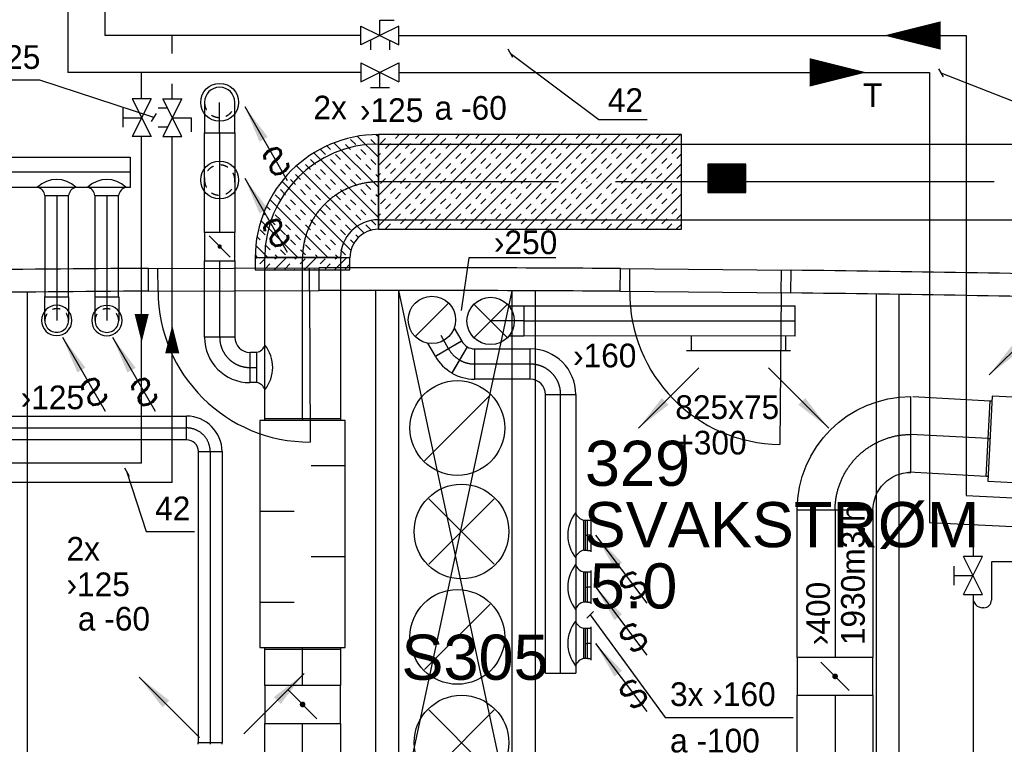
# Model space of a CAD drawing. Header units: millimetres. Extents: x 0 to 83130, y 0 to 57204.
# Tile 18 of 67: x 38461 to 43658, y 9768 to 13593. Entities that reach past the tile are written whole.
import ezdxf
from ezdxf.enums import TextEntityAlignment as Align

# ---------------------------------------------------------------- set-up
doc = ezdxf.new("R2010")
doc.units = ezdxf.units.MM
doc.header["$LTSCALE"] = 100
doc.header["$MEASUREMENT"] = 0
doc.header["$PDMODE"] = 1
for name, pattern in [('2V-CENT', [23, 20, -1.5, 0, -1.5]), ('V-GOMD', [0.8, 0.4, -0.4]), ('V-KU', [2, 1, 1]), ('V-V', [2, 1, 1])]:
    doc.linetypes.add(name, pattern=pattern)
doc.layers.get('0').update_dxf_attribs({"linetype": 'CONTINUOUS'})
for name, color, linetype in [('20603A200D001$0$832 Rominfo', 7, 'CONTINUOUS'), ('20603A200D001$0$A24-HEL1', 251, 'CONTINUOUS'), ('20603A200D001$0$A24-HEL2', 251, 'CONTINUOUS'), ('V060-', 3, 'CONTINUOUS'), ('V061-', 1, 'CONTINUOUS'), ('V070-', 3, 'CONTINUOUS'), ('V071-', 1, 'CONTINUOUS'), ('V091-', 1, 'CONTINUOUS'), ('V110', 1, 'CONTINUOUS'), ('V110-', 6, 'CONTINUOUS'), ('V111-', 1, 'CONTINUOUS'), ('xref', 7, 'CONTINUOUS')]:
    doc.layers.add(name, color=color, linetype=linetype)
doc.styles.add('20603A200D001$0$Arial', font='arial.ttf', dxfattribs={"height": 238.125})
doc.styles.add('FISO', font='fiso')
doc.styles.add('ISO', font='ISO')
doc.styles.add('SIMPLEX', font='SIMPLEX')

# ---------------------------------------------------------------- blocks, each defined once
blk = doc.blocks.new('C90', base_point=(16233, 22618))
at = {"color": 0, "linetype": 'ByBlock'}
blk.add_circle((16233, 22618), 0.5, dxfattribs=at)
blk = doc.blocks.new('FLC90', base_point=(0, 5))
at = {"color": 1}
blk.add_line((-0.346, 4.654), (0.346, 5.346), dxfattribs=at)
blk = doc.blocks.new('TLC90', base_point=(0, 4))
at = {"color": 1}
for p, q in [((-0.346, 4.346), (0.346, 3.654)), ((-0.346, 3.654), (0.346, 4.346))]:
    blk.add_line(p, q, dxfattribs=at)
blk = doc.blocks.new('CBOJ90_PB', base_point=(86107, 31352))
at = {"color": 0, "linetype": 'ByBlock'}
blk.add_arc((86106, 31353), 1, 270, 360, dxfattribs=at)
blk = doc.blocks.new('KBOJ90_PB', base_point=(86107, 31352))
at = {"color": 0, "linetype": 'ByBlock'}
for p, q in [((86106.5, 31353), (86107.5, 31353)), ((86106, 31352.5), (86106, 31351.5))]:
    blk.add_line(p, q, dxfattribs=at)
for radius in [1.5, 0.5]:
    blk.add_arc((86106, 31353), radius, 270, 360, dxfattribs=at)
blk = doc.blocks.new('3BOJ90_PB', base_point=(86107, 31352))
for p in [(86107, 31353), (86106, 31352)]:
    blk.add_point(p)
at = {"color": 1, "linetype": '2V-CENT'}
blk.add_blockref('CBOJ90_PB', (86107, 31352), dxfattribs=at)
at = {"color": 0, "linetype": 'ByBlock'}
blk.add_blockref('KBOJ90_PB', (86107, 31352), dxfattribs=at)
at = {"style": 'ISO', "flags": 3}
blk.add_attdef('0', (86107, 31352), '', height=1, dxfattribs=at)
blk = doc.blocks.new('V420', base_point=(455, 404.5))
blk.add_line((455, 404.5), (464, 404.5))
blk.add_solid([(455, 404.5), (459, 405), (459, 404)])
blk = doc.blocks.new('V421', base_point=(455.5, 404.5))
at = {"rotation": 180}
blk.add_blockref('V420', (464.5, 404.5), dxfattribs=at)
blk = doc.blocks.new('CTXK_A', base_point=(16255, 22602.5))
at = {"color": 0, "linetype": 'ByBlock'}
blk.add_line((16255.5, 22602.5), (16255, 22602.5), dxfattribs=at)
blk = doc.blocks.new('KTXK_A', base_point=(16255, 22602.5))
at = {"color": 0, "linetype": 'ByBlock'}
for p, q in [((16255, 22603), (16255.5, 22603)), ((16255.5, 22603), (16255.5, 22602)), ((16255.5, 22602), (16255, 22602))]:
    blk.add_line(p, q, dxfattribs=at)
blk = doc.blocks.new('3TXK_A', base_point=(16255, 22602.5))
blk.add_point((16255.5, 22602.5))
at = {"color": 0, "linetype": 'ByBlock'}
blk.add_blockref('KTXK_A', (16255, 22602.5), dxfattribs=at)
at = {"color": 1, "linetype": '2V-CENT'}
blk.add_blockref('CTXK_A', (16255, 22602.5), dxfattribs=at)
at = {"style": 'ISO', "flags": 3}
blk.add_attdef('0', (16255, 22602.5), '', height=1, dxfattribs=at)
blk = doc.blocks.new('CTK_S', base_point=(16255, 22600))
at = {"color": 0, "linetype": 'ByBlock'}
blk.add_line((16255.5, 22600), (16255, 22600), dxfattribs=at)
blk = doc.blocks.new('KTK_S', base_point=(16255, 22600))
at = {"color": 0, "linetype": 'ByBlock'}
blk.add_circle((16255, 22600), 0.5, dxfattribs=at)
blk = doc.blocks.new('3TK_S', base_point=(16255, 22600))
at = {"color": 0, "linetype": 'ByBlock'}
blk.add_blockref('KTK_S', (16255, 22600), dxfattribs=at)
at = {"color": 1, "linetype": '2V-CENT'}
blk.add_blockref('CTK_S', (16255, 22600), dxfattribs=at)
at = {"style": 'ISO', "flags": 3}
blk.add_attdef('0', (16255, 22600), '', height=1, dxfattribs=at)
blk = doc.blocks.new('K1A', base_point=(16237, 22591.5))
at = {"color": 0, "linetype": 'ByBlock'}
blk.add_line((16237, 22592), (16237, 22591), dxfattribs=at)
blk = doc.blocks.new('21A', base_point=(16237, 22591.5))
blk.add_point((16237, 22591.5))
at = {"color": 0, "linetype": 'ByBlock'}
blk.add_blockref('K1A', (16237, 22591.5), dxfattribs=at)
at = {"style": 'SIMPLEX', "flags": 3}
blk.add_attdef('0', (16237, 22591.5), '', height=1, dxfattribs=at)
blk = doc.blocks.new('V422', base_point=(16230, 22585))
blk.add_blockref('V420', (16230, 22585))
at = {"style": 'SIMPLEX'}
blk.add_text('s', height=4, rotation=90, dxfattribs=at).set_placement((16238, 22585), align=Align.CENTER)
blk = doc.blocks.new('CIRC_P', base_point=(16254, 22587))
blk.add_circle((16254, 22587), 0.5)
blk = doc.blocks.new('CBOJ90_NB', base_point=(86107.402, 31352.24))
at = {"color": 0, "linetype": 'ByBlock'}
blk.add_line((86106.402, 31352.24), (86107.402, 31352.24), dxfattribs=at)
blk = doc.blocks.new('C3A', base_point=(16246, 22590.5))
at = {"color": 0, "linetype": 'ByBlock'}
blk.add_line((16247, 22590.5), (16246, 22590.5), dxfattribs=at)
blk = doc.blocks.new('K3A', base_point=(16246, 22590.5))
at = {"color": 0, "linetype": 'ByBlock'}
for p, q in [((16246, 22591), (16247, 22591)), ((16247, 22591), (16247, 22590)), ((16247, 22590), (16246, 22590))]:
    blk.add_line(p, q, dxfattribs=at)
blk = doc.blocks.new('33A', base_point=(16246, 22590.5))
blk.add_point((16247, 22590.5))
at = {"color": 0, "linetype": 'ByBlock'}
blk.add_blockref('K3A', (16246, 22590.5), dxfattribs=at)
at = {"color": 1, "linetype": '2V-CENT'}
blk.add_blockref('C3A', (16246, 22590.5), dxfattribs=at)
at = {"style": 'SIMPLEX', "flags": 3}
blk.add_attdef('0', (16246, 22590.5), '', height=1, dxfattribs=at)
blk = doc.blocks.new('KSP_P', base_point=(16239.5, 22597.5))
at = {"color": 0, "linetype": 'ByBlock'}
for p, q in [((16240, 22598), (16239, 22598)), ((16239, 22598), (16239, 22597)), ((16240, 22597), (16240, 22598)), ((16239, 22597), (16240, 22597))]:
    blk.add_line(p, q, dxfattribs=at)
blk = doc.blocks.new('2SP_P', base_point=(16239.5, 22597.5))
for p in [(16239, 22597.5), (16240, 22597.5)]:
    blk.add_point(p)
at = {"color": 0, "linetype": 'ByBlock'}
blk.add_blockref('KSP_P', (16239.5, 22597.5), dxfattribs=at)
at = {"style": 'SIMPLEX', "flags": 3}
blk.add_attdef('0', (16239.5, 22597.5), '', height=1, dxfattribs=at)
blk = doc.blocks.new('SPJALL', base_point=(16229, 22594))
at = {"color": 1}
blk.add_line((16228.625, 22593.625), (16229.375, 22594.375), dxfattribs=at)
at = {"color": 1, "const_width": 0.075}
blk.add_lwpolyline([(16229, 22594.0375, -1), (16229, 22593.9625, -1), (16229, 22594.0375, -1)], format="xyb", dxfattribs=at)
blk = doc.blocks.new('LD_P')
for p, q in [((-0.5, 0.5), (-0.5, -0.5)), ((0.5, 0.5), (-0.5, 0.5)), ((0.5, -0.5), (0.5, 0.5)), ((-0.5, -0.5), (0.5, -0.5))]:
    blk.add_line(p, q)
at = {"color": 1}
for p, q in [((-0.3, 0.5), (-0.3, 0.1)), ((0.1, 0.5), (0.1, 0.1)), ((-0.1, -0.5), (-0.1, -0.1)), ((0.3, -0.5), (0.3, -0.1))]:
    blk.add_line(p, q, dxfattribs=at)
blk = doc.blocks.new('CBOJ30_P', base_point=(16231.268, 22619))
at = {"color": 0, "linetype": 'ByBlock'}
blk.add_arc((16231, 22620), 1, 270, 300, dxfattribs=at)
blk = doc.blocks.new('KBOJ30_P', base_point=(16231.268, 22619))
at = {"color": 0, "linetype": 'ByBlock'}
for p, q in [((16231, 22619.5), (16231, 22618.5)), ((16231.25, 22619.567), (16231.75, 22618.701))]:
    blk.add_line(p, q, dxfattribs=at)
for radius in [0.5, 1.5]:
    blk.add_arc((16231, 22620), radius, 270, 300, dxfattribs=at)
blk = doc.blocks.new('3BOJ30_P', base_point=(16231.268, 22619))
for p in [(16231.5, 22619.134), (16231, 22619)]:
    blk.add_point(p)
at = {"color": 0, "linetype": 'ByBlock'}
blk.add_blockref('KBOJ30_P', (16231.268, 22619), dxfattribs=at)
at = {"color": 1, "linetype": '2V-CENT'}
blk.add_blockref('CBOJ30_P', (16231.268, 22619), dxfattribs=at)
at = {"style": 'ISO', "flags": 3}
blk.add_attdef('0', (16231.268, 22619), '', height=1, dxfattribs=at)
blk = doc.blocks.new('VAGG_P', base_point=(16250.5, 22586.5))
for p, q in [((16250, 22587.5), (16251, 22587.5)), ((16250, 22587.5), (16250, 22586.5)), ((16251, 22587.5), (16251, 22586.5))]:
    blk.add_line(p, q)
at = {"color": 6}
blk.add_line((16249.95, 22586.5), (16251.05, 22586.5), dxfattribs=at)
blk = doc.blocks.new('*X128')
at = {"color": 0}
for p, q in [((3247, 47052.3), (3261.3, 47066.6)), ((3247, 46999.2), (3311.3, 47063.5)), ((3341.1, 47040.3), (3358, 47057.2)), ((3367.6, 47013.8), (3394.1, 47040.3)), ((3247, 46840.1), (3443.3, 47036.4)), ((3247, 46681), (3555.1, 46989.1)), ((3288, 46987.2), (3314.6, 47013.8)), ((3314.6, 46960.7), (3341.1, 46987.2)), ((3420.6, 46960.7), (3447.1, 46987.2)), ((3473.7, 47013.8), (3482.5, 47022.6)), ((3500.2, 46987.2), (3519.7, 47006.8)), ((3247, 46946.2), (3261.5, 46960.7)), ((3261.5, 46907.7), (3288, 46934.2)), ((3367.6, 46907.7), (3394.1, 46934.2)), ((3447.1, 46934.2), (3473.7, 46960.7)), ((3553.2, 46934.2), (3579.7, 46960.7)), ((3579.7, 46907.7), (3606.2, 46934.2)), ((3286.5, 46561.4), (3651, 46925.9)), ((3314.6, 46854.7), (3341.1, 46881.2)), ((3394.1, 46881.2), (3420.6, 46907.7)), ((3500.2, 46881.2), (3526.7, 46907.7)), ((3526.7, 46854.7), (3553.2, 46881.2)), ((3632.8, 46854.7), (3659.3, 46881.2)), ((3341.1, 46828.1), (3367.6, 46854.7)), ((3376.5, 46492.4), (3732.8, 46848.6)), ((3447.1, 46828.1), (3473.7, 46854.7)), ((3659.3, 46828.1), (3685.8, 46854.7)), ((3261.5, 46801.6), (3288, 46828.1)), ((3288, 46775.1), (3314.6, 46801.6)), ((3394.1, 46775.1), (3420.6, 46801.6)), ((3473.7, 46801.6), (3500.2, 46828.1)), ((3579.7, 46801.6), (3606.2, 46828.1)), ((3606.2, 46775.1), (3632.8, 46801.6)), ((3712.3, 46775.1), (3738.8, 46801.6)), ((3247, 46734.1), (3261.5, 46748.6)), ((3341.1, 46722.1), (3367.6, 46748.6)), ((3420.6, 46748.6), (3447.1, 46775.1)), ((3460, 46416.7), (3800.6, 46757.3)), ((3526.7, 46748.6), (3553.2, 46775.1)), ((3553.2, 46722.1), (3579.7, 46748.6)), ((3659.3, 46722.1), (3685.8, 46748.6)), ((3738.8, 46748.6), (3765.3, 46775.1)), ((3288, 46669), (3314.6, 46695.6)), ((3367.6, 46695.6), (3394.1, 46722.1)), ((3473.7, 46695.6), (3500.2, 46722.1)), ((3500.2, 46669), (3526.7, 46695.6)), ((3606.2, 46669), (3632.8, 46695.6)), ((3685.8, 46695.6), (3712.3, 46722.1)), ((3791.9, 46695.6), (3818.4, 46722.1)), ((3818.4, 46669), (3837.6, 46688.2)), ((3247, 46628), (3261.5, 46642.5)), ((3314.6, 46642.5), (3341.1, 46669)), ((3420.6, 46642.5), (3447.1, 46669)), ((3447.1, 46616), (3473.7, 46642.5)), ((3553.2, 46616), (3579.7, 46642.5)), ((3619.1, 46416.7), (3853.3, 46651)), ((3632.8, 46642.5), (3659.3, 46669)), ((3738.8, 46642.5), (3765.3, 46669)), ((3765.3, 46616), (3791.9, 46642.5)), ((3261.5, 46589.5), (3288, 46616)), ((3367.6, 46589.5), (3394.1, 46616)), ((3394.1, 46563), (3420.6, 46589.5)), ((3500.2, 46563), (3526.7, 46589.5)), ((3579.7, 46589.5), (3606.2, 46616)), ((3685.8, 46589.5), (3712.3, 46616)), ((3712.3, 46563), (3738.8, 46589.5)), ((3818.4, 46563), (3844.9, 46589.5)), ((3323.7, 46545.6), (3341.1, 46563)), ((3353.5, 46522.4), (3367.6, 46536.5)), ((3447.1, 46509.9), (3473.7, 46536.5)), ((3526.7, 46536.5), (3553.2, 46563)), ((3632.8, 46536.5), (3659.3, 46563)), ((3659.3, 46509.9), (3685.8, 46536.5)), ((3765.3, 46509.9), (3791.9, 46536.5)), ((3778.2, 46416.7), (3887.7, 46526.2)), ((3844.9, 46536.5), (3871.4, 46563)), ((3394.1, 46456.9), (3420.6, 46483.4)), ((3473.7, 46483.4), (3500.2, 46509.9)), ((3579.7, 46483.4), (3606.2, 46509.9)), ((3606.2, 46456.9), (3632.8, 46483.4)), ((3712.3, 46456.9), (3738.8, 46483.4)), ((3791.9, 46483.4), (3818.4, 46509.9)), ((3420.6, 46430.4), (3447.1, 46456.9)), ((3526.7, 46430.4), (3553.2, 46456.9)), ((3566.1, 46416.7), (3579.7, 46430.4)), ((3672.1, 46416.7), (3685.8, 46430.4)), ((3738.8, 46430.4), (3765.3, 46456.9)), ((3844.9, 46430.4), (3871.4, 46456.9)), ((3884.3, 46416.7), (3896.9, 46429.4))]:
    blk.add_line(p, q, dxfattribs=at)
blk = doc.blocks.new('*X147')
at = {"color": 0}
for p, q in [((39856.8, 12332.7), (39860.9, 12336.8)), ((39880.8, 12303.7), (39907.3, 12330.2)), ((39956.4, 12273.2), (40020, 12336.8)), ((39960.4, 12330.2), (39967, 12336.8)), ((40066.4, 12330.2), (40073.1, 12336.8)), ((40093, 12303.7), (40119.5, 12330.2)), ((40115.5, 12273.2), (40179.1, 12336.8)), ((40199, 12303.7), (40225.5, 12330.2)), ((40274.6, 12273.2), (40338.2, 12336.8)), ((40278.6, 12330.2), (40285.2, 12336.8)), ((39907.3, 12277.1), (39933.9, 12303.7)), ((40013.4, 12277.1), (40039.9, 12303.7)), ((40062.5, 12273.2), (40066.4, 12277.1)), ((40168.6, 12273.2), (40172.5, 12277.1)), ((40225.5, 12277.1), (40252.1, 12303.7)), ((40331.6, 12277.1), (40356.7, 12302.2))]:
    blk.add_line(p, q, dxfattribs=at)
blk = doc.blocks.new('*X148')
at = {"color": 0}
for p, q in [((40506.7, 12505.2), (40988.2, 12986.8)), ((40506.7, 12664.3), (40829.1, 12986.8)), ((40506.7, 12823.4), (40670, 12986.8)), ((40506.7, 12982.5), (40510.9, 12986.8)), ((40517.2, 12940.1), (40543.7, 12966.6)), ((40596.8, 12966.6), (40617, 12986.8)), ((40647.3, 12486.8), (41147.3, 12986.8)), ((40702.8, 12966.6), (40723.1, 12986.8)), ((40729.4, 12940.1), (40755.9, 12966.6)), ((40806.4, 12486.8), (41306.4, 12986.8)), ((40835.4, 12940.1), (40861.9, 12966.6)), ((40915, 12966.6), (40935.2, 12986.8)), ((40965.5, 12486.8), (41465.5, 12986.8)), ((41021, 12966.6), (41041.3, 12986.8)), ((41047.5, 12940.1), (41074.1, 12966.6)), ((41124.6, 12486.8), (41624.6, 12986.8)), ((41153.6, 12940.1), (41180.1, 12966.6)), ((41233.2, 12966.6), (41253.4, 12986.8)), ((41283.7, 12486.8), (41783.7, 12986.8)), ((41339.2, 12966.6), (41359.5, 12986.8)), ((41365.7, 12940.1), (41392.3, 12966.6)), ((41442.8, 12486.8), (41942.8, 12986.8)), ((41471.8, 12940.1), (41498.3, 12966.6)), ((41551.4, 12966.6), (41571.6, 12986.8)), ((41601.9, 12486.8), (42101.9, 12986.8)), ((41657.4, 12966.6), (41677.7, 12986.8)), ((41683.9, 12940.1), (41710.5, 12966.6)), ((41790, 12940.1), (41816.5, 12966.6)), ((41869.6, 12966.6), (41889.8, 12986.8)), ((41975.6, 12966.6), (41995.9, 12986.8)), ((42002.1, 12940.1), (42028.7, 12966.6)), ((40543.7, 12913.5), (40570.3, 12940.1)), ((40649.8, 12913.5), (40676.3, 12940.1)), ((40676.3, 12887), (40702.8, 12913.5)), ((40782.4, 12887), (40808.9, 12913.5)), ((40861.9, 12913.5), (40888.4, 12940.1)), ((40968, 12913.5), (40994.5, 12940.1)), ((40994.5, 12887), (41021, 12913.5)), ((41100.6, 12887), (41127.1, 12913.5)), ((41180.1, 12913.5), (41206.6, 12940.1)), ((41286.2, 12913.5), (41312.7, 12940.1)), ((41312.7, 12887), (41339.2, 12913.5)), ((41418.8, 12887), (41445.3, 12913.5)), ((41498.3, 12913.5), (41524.8, 12940.1)), ((41604.4, 12913.5), (41630.9, 12940.1)), ((41630.9, 12887), (41657.4, 12913.5)), ((41737, 12887), (41763.5, 12913.5)), ((41816.5, 12913.5), (41843, 12940.1)), ((41922.6, 12913.5), (41949.1, 12940.1)), ((41949.1, 12887), (41975.6, 12913.5)), ((42055.2, 12887), (42081.7, 12913.5)), ((40506.7, 12876.5), (40517.2, 12887)), ((40596.8, 12860.5), (40623.3, 12887)), ((40623.3, 12834), (40649.8, 12860.5)), ((40729.4, 12834), (40755.9, 12860.5)), ((40808.9, 12860.5), (40835.4, 12887)), ((40915, 12860.5), (40941.5, 12887)), ((40941.5, 12834), (40968, 12860.5)), ((41047.5, 12834), (41074.1, 12860.5)), ((41127.1, 12860.5), (41153.6, 12887)), ((41233.2, 12860.5), (41259.7, 12887)), ((41259.7, 12834), (41286.2, 12860.5)), ((41365.7, 12834), (41392.3, 12860.5)), ((41445.3, 12860.5), (41471.8, 12887)), ((41551.4, 12860.5), (41577.9, 12887)), ((41577.9, 12834), (41604.4, 12860.5)), ((41683.9, 12834), (41710.5, 12860.5)), ((41763.5, 12860.5), (41790, 12887)), ((41869.6, 12860.5), (41896.1, 12887)), ((41896.1, 12834), (41922.6, 12860.5)), ((42002.1, 12834), (42028.7, 12860.5)), ((42081.7, 12860.5), (42106.7, 12885.5)), ((40543.7, 12807.5), (40570.3, 12834)), ((40570.3, 12781), (40596.8, 12807.5)), ((40676.3, 12781), (40702.8, 12807.5)), ((40755.9, 12807.5), (40782.4, 12834)), ((40861.9, 12807.5), (40888.4, 12834)), ((40888.4, 12781), (40915, 12807.5)), ((40994.5, 12781), (41021, 12807.5)), ((41074.1, 12807.5), (41100.6, 12834)), ((41180.1, 12807.5), (41206.6, 12834)), ((41206.6, 12781), (41233.2, 12807.5)), ((41312.7, 12781), (41339.2, 12807.5)), ((41392.3, 12807.5), (41418.8, 12834)), ((41498.3, 12807.5), (41524.8, 12834)), ((41524.8, 12781), (41551.4, 12807.5)), ((41630.9, 12781), (41657.4, 12807.5)), ((41710.5, 12807.5), (41737, 12834)), ((41761, 12486.8), (42106.7, 12832.4)), ((41816.5, 12807.5), (41843, 12834)), ((41843, 12781), (41869.6, 12807.5)), ((41949.1, 12781), (41975.6, 12807.5)), ((42028.7, 12807.5), (42055.2, 12834)), ((40506.7, 12770.4), (40517.2, 12781)), ((40517.2, 12727.9), (40543.7, 12754.4)), ((40623.3, 12727.9), (40649.8, 12754.4)), ((40702.8, 12754.4), (40729.4, 12781)), ((40808.9, 12754.4), (40835.4, 12781)), ((40835.4, 12727.9), (40861.9, 12754.4)), ((40941.5, 12727.9), (40968, 12754.4)), ((41021, 12754.4), (41047.5, 12781)), ((41127.1, 12754.4), (41153.6, 12781)), ((41153.6, 12727.9), (41180.1, 12754.4)), ((41259.7, 12727.9), (41286.2, 12754.4)), ((41339.2, 12754.4), (41365.7, 12781)), ((41445.3, 12754.4), (41471.8, 12781)), ((41471.8, 12727.9), (41498.3, 12754.4)), ((41577.9, 12727.9), (41604.4, 12754.4)), ((41657.4, 12754.4), (41683.9, 12781)), ((41763.5, 12754.4), (41790, 12781)), ((41790, 12727.9), (41816.5, 12754.4)), ((41896.1, 12727.9), (41922.6, 12754.4)), ((41975.6, 12754.4), (42002.1, 12781)), ((42081.7, 12754.4), (42106.7, 12779.4)), ((40570.3, 12674.9), (40596.8, 12701.4)), ((40649.8, 12701.4), (40676.3, 12727.9)), ((40755.9, 12701.4), (40782.4, 12727.9)), ((40782.4, 12674.9), (40808.9, 12701.4)), ((40888.4, 12674.9), (40915, 12701.4)), ((40968, 12701.4), (40994.5, 12727.9)), ((41074.1, 12701.4), (41100.6, 12727.9)), ((41100.6, 12674.9), (41127.1, 12701.4)), ((41206.6, 12674.9), (41233.2, 12701.4)), ((41286.2, 12701.4), (41312.7, 12727.9)), ((41392.3, 12701.4), (41418.8, 12727.9)), ((41418.8, 12674.9), (41445.3, 12701.4)), ((41524.8, 12674.9), (41551.4, 12701.4)), ((41604.4, 12701.4), (41630.9, 12727.9)), ((41710.5, 12701.4), (41737, 12727.9)), ((41737, 12674.9), (41763.5, 12701.4)), ((41843, 12674.9), (41869.6, 12701.4)), ((41922.6, 12701.4), (41949.1, 12727.9)), ((42028.7, 12701.4), (42055.2, 12727.9)), ((42055.2, 12674.9), (42081.7, 12701.4)), ((40517.2, 12621.9), (40543.7, 12648.4)), ((40596.8, 12648.4), (40623.3, 12674.9)), ((40702.8, 12648.4), (40729.4, 12674.9)), ((40729.4, 12621.9), (40755.9, 12648.4)), ((40835.4, 12621.9), (40861.9, 12648.4)), ((40915, 12648.4), (40941.5, 12674.9)), ((41021, 12648.4), (41047.5, 12674.9)), ((41047.5, 12621.9), (41074.1, 12648.4)), ((41153.6, 12621.9), (41180.1, 12648.4)), ((41233.2, 12648.4), (41259.7, 12674.9)), ((41339.2, 12648.4), (41365.7, 12674.9)), ((41365.7, 12621.9), (41392.3, 12648.4)), ((41471.8, 12621.9), (41498.3, 12648.4)), ((41551.4, 12648.4), (41577.9, 12674.9)), ((41657.4, 12648.4), (41683.9, 12674.9)), ((41683.9, 12621.9), (41710.5, 12648.4)), ((41790, 12621.9), (41816.5, 12648.4)), ((41869.6, 12648.4), (41896.1, 12674.9)), ((41920.1, 12486.8), (42106.7, 12673.3)), ((41975.6, 12648.4), (42002.1, 12674.9)), ((42002.1, 12621.9), (42028.7, 12648.4)), ((40543.7, 12595.3), (40570.3, 12621.9)), ((40649.8, 12595.3), (40676.3, 12621.9)), ((40676.3, 12568.8), (40702.8, 12595.3)), ((40782.4, 12568.8), (40808.9, 12595.3)), ((40861.9, 12595.3), (40888.4, 12621.9)), ((40968, 12595.3), (40994.5, 12621.9)), ((40994.5, 12568.8), (41021, 12595.3)), ((41100.6, 12568.8), (41127.1, 12595.3)), ((41180.1, 12595.3), (41206.6, 12621.9)), ((41286.2, 12595.3), (41312.7, 12621.9)), ((41312.7, 12568.8), (41339.2, 12595.3)), ((41418.8, 12568.8), (41445.3, 12595.3)), ((41498.3, 12595.3), (41524.8, 12621.9)), ((41604.4, 12595.3), (41630.9, 12621.9)), ((41630.9, 12568.8), (41657.4, 12595.3)), ((41737, 12568.8), (41763.5, 12595.3)), ((41816.5, 12595.3), (41843, 12621.9)), ((41922.6, 12595.3), (41949.1, 12621.9)), ((41949.1, 12568.8), (41975.6, 12595.3)), ((42055.2, 12568.8), (42081.7, 12595.3)), ((40506.7, 12558.3), (40517.2, 12568.8)), ((40596.8, 12542.3), (40623.3, 12568.8)), ((40623.3, 12515.8), (40649.8, 12542.3)), ((40729.4, 12515.8), (40755.9, 12542.3)), ((40808.9, 12542.3), (40835.4, 12568.8)), ((40915, 12542.3), (40941.5, 12568.8)), ((40941.5, 12515.8), (40968, 12542.3)), ((41047.5, 12515.8), (41074.1, 12542.3)), ((41127.1, 12542.3), (41153.6, 12568.8)), ((41233.2, 12542.3), (41259.7, 12568.8)), ((41259.7, 12515.8), (41286.2, 12542.3)), ((41365.7, 12515.8), (41392.3, 12542.3)), ((41445.3, 12542.3), (41471.8, 12568.8)), ((41551.4, 12542.3), (41577.9, 12568.8)), ((41577.9, 12515.8), (41604.4, 12542.3)), ((41683.9, 12515.8), (41710.5, 12542.3)), ((41763.5, 12542.3), (41790, 12568.8)), ((41869.6, 12542.3), (41896.1, 12568.8)), ((41896.1, 12515.8), (41922.6, 12542.3)), ((42002.1, 12515.8), (42028.7, 12542.3)), ((42081.7, 12542.3), (42106.7, 12567.3)), ((40543.7, 12489.3), (40570.3, 12515.8)), ((40594.3, 12486.8), (40596.8, 12489.3)), ((40700.4, 12486.8), (40702.8, 12489.3)), ((40755.9, 12489.3), (40782.4, 12515.8)), ((40861.9, 12489.3), (40888.4, 12515.8)), ((40912.5, 12486.8), (40915, 12489.3)), ((41018.6, 12486.8), (41021, 12489.3)), ((41074.1, 12489.3), (41100.6, 12515.8)), ((41180.1, 12489.3), (41206.6, 12515.8)), ((41230.7, 12486.8), (41233.2, 12489.3)), ((41336.8, 12486.8), (41339.2, 12489.3)), ((41392.3, 12489.3), (41418.8, 12515.8)), ((41498.3, 12489.3), (41524.8, 12515.8)), ((41548.9, 12486.8), (41551.4, 12489.3)), ((41655, 12486.8), (41657.4, 12489.3)), ((41710.5, 12489.3), (41737, 12515.8)), ((41816.5, 12489.3), (41843, 12515.8)), ((41867.1, 12486.8), (41869.6, 12489.3)), ((41973.2, 12486.8), (41975.6, 12489.3)), ((42028.7, 12489.3), (42055.2, 12515.8)), ((42079.2, 12486.8), (42106.7, 12514.2))]:
    blk.add_line(p, q, dxfattribs=at)
blk = doc.blocks.new('*X123')
at = {"color": 0}
for p, q in [((52042, 22945), (52338, 23241)), ((52042, 22954), (52329, 23241)), ((52042, 22963), (52320, 23241)), ((52042, 22971), (52312, 23241)), ((52042, 22980), (52303, 23241)), ((52042, 22989), (52294, 23241)), ((52042, 22998), (52285, 23241)), ((52042, 23007), (52276, 23241)), ((52042, 23016), (52267, 23241)), ((52042, 23024), (52259, 23241)), ((52042, 23033), (52250, 23241)), ((52042, 23042), (52241, 23241)), ((52042, 23051), (52232, 23241)), ((52042, 23060), (52223, 23241)), ((52042, 23069), (52214, 23241)), ((52042, 23077), (52205, 23241)), ((52042, 23086), (52197, 23241)), ((52042, 23095), (52188, 23241)), ((52042, 23104), (52179, 23241)), ((52042, 23113), (52170, 23241)), ((52042, 23122), (52161, 23241)), ((52042, 23130), (52152, 23241)), ((52042, 23139), (52144, 23241)), ((52042, 23148), (52135, 23241)), ((52042, 23157), (52126, 23241)), ((52042, 23166), (52117, 23241)), ((52042, 23175), (52108, 23241)), ((52042, 23183), (52099, 23241)), ((52042, 23192), (52091, 23241)), ((52042, 23201), (52082, 23241)), ((52042, 23210), (52073, 23241)), ((52042, 23219), (52064, 23241)), ((52042, 23228), (52055, 23241)), ((52042, 23237), (52046, 23241)), ((52047, 22941), (52347, 23241)), ((52056, 22941), (52356, 23241)), ((52065, 22941), (52365, 23241)), ((52073, 22941), (52373, 23241)), ((52082, 22941), (52382, 23241)), ((52091, 22941), (52391, 23241)), ((52100, 22941), (52400, 23241)), ((52109, 22941), (52409, 23241)), ((52118, 22941), (52418, 23241)), ((52126, 22941), (52426, 23241)), ((52135, 22941), (52435, 23241)), ((52144, 22941), (52442, 23239)), ((52153, 22941), (52442, 23230)), ((52162, 22941), (52442, 23221)), ((52171, 22941), (52442, 23212)), ((52179, 22941), (52442, 23203)), ((52188, 22941), (52442, 23195)), ((52197, 22941), (52442, 23186)), ((52206, 22941), (52442, 23177)), ((52215, 22941), (52442, 23168)), ((52224, 22941), (52442, 23159)), ((52233, 22941), (52442, 23150)), ((52241, 22941), (52442, 23142)), ((52250, 22941), (52442, 23133)), ((52259, 22941), (52442, 23124)), ((52268, 22941), (52442, 23115)), ((52277, 22941), (52442, 23106)), ((52286, 22941), (52442, 23097)), ((52294, 22941), (52442, 23089)), ((52303, 22941), (52442, 23080)), ((52312, 22941), (52442, 23071)), ((52321, 22941), (52442, 23062)), ((52330, 22941), (52442, 23053)), ((52339, 22941), (52442, 23044)), ((52347, 22941), (52442, 23035)), ((52356, 22941), (52442, 23027)), ((52365, 22941), (52442, 23018)), ((52374, 22941), (52442, 23009)), ((52383, 22941), (52442, 23000)), ((52392, 22941), (52442, 22991)), ((52400, 22941), (52442, 22982)), ((52409, 22941), (52442, 22974)), ((52418, 22941), (52442, 22965)), ((52427, 22941), (52442, 22956)), ((52436, 22941), (52442, 22947))]:
    blk.add_line(p, q, dxfattribs=at)
blk = doc.blocks.new('20603A200D001')
at = {"layer": '20603A200D001$0$A24-HEL1', "color": 7}
for points in [[(54610, 9949.7), (55510, 9953.3)], [(54660.5, 9829.9), (54660, 9949.9)], [(55460.5, 9833.1), (55460, 9953.1)], [(57101.7, 9948.8), (58001.6, 9940.2)], [(57150.5, 9828.3), (57151.6, 9948.3)], [(57950.5, 9820.7), (57951.6, 9940.7)], [(54610.5, 9829.7), (55510.5, 9833.3)], [(55460.5, 9833.1), (55463.7, 9033.1)], [(55930.5, 9833.4), (56530.5, 7028.5)], [(55930.5, 7028.5), (56530.5, 9832)], [(57100.5, 9828.8), (58000.5, 9820.2)], [(57950.5, 9820.7), (57942.8, 9020.7)]]:
    blk.add_lwpolyline(points, dxfattribs=at)
for centre, start, end in [((55460.5, 9833.1), 180.227, 270.2268), ((57950.5, 9820.7), 179.4509, 269.4504)]:
    blk.add_arc(centre, 800, start, end, dxfattribs=at)
at = {"layer": '20603A200D001$0$A24-HEL2', "color": 7}
for points in [[(54610.5, 9829.7), (54609.7, 9949.7)], [(55510.5, 9833.3), (55510.3, 9953.3)], [(57100.5, 9828.8), (57101.4, 9948.8)], [(58000.5, 9820.2), (58001.9, 9940.2)], [(53971, 4453.5), (53971, 9824.5)], [(55810.5, 6908.5), (55810.5, 9833.5)], [(55930.5, 9833.4), (55930.5, 7028.5)], [(56530.5, 7028.5), (56530.5, 9832)], [(56650.5, 9831.5), (56650.5, 7028.5)], [(58450.5, 9814.2), (58450.5, 7028.5)], [(58570.5, 9812.4), (58570.5, 6908.5)]]:
    blk.add_lwpolyline(points, dxfattribs=at)
for centre, radius, start, end in [((55787.9, -173886.2), 183839.7, 90.367181, 90.697635), ((55788.6, -173920.3), 183873.8, 89.590939, 90.086716), ((55788.1, -173980.1), 183933.6, 88.733384, 89.310365), ((55787.8, -173885.7), 183719.2, 90.367166, 90.697622), ((55788.5, -173952.2), 183785.7, 89.59098, 90.086671), ((55788.2, -173970.2), 183803.7, 88.733349, 89.310361)]:
    blk.add_arc(centre, radius, start, end, dxfattribs=at)
at = {"layer": '20603A200D001$0$832 Rominfo', "style": '20603A200D001$0$Arial'}
for s, p in [('329', (56913.8, 8801.7)), ('SVAKSTRØM', (56907.4, 8477.9)), ('5.0', (56939.5, 8154.1)), ('S305', (55945.4, 7777.9))]:
    blk.add_text(s, height=238.12, dxfattribs=at).set_placement(p)

msp = doc.modelspace()

# ---------------------------------------------------------------- linework, layer by layer
at = {"layer": 'V060-', "color": 3, "linetype": 'ByBlock'}
for p, q in [((39436.22, 13156.88), (39436.22, 12996.88)), ((39596.22, 12996.88), (39596.22, 13156.88)), ((39436.22, 12996.88), (39596.22, 12996.88))]:
    msp.add_line(p, q, dxfattribs=at)
at = {"layer": 'V060-', "linetype": 'Continuous'}
for p, q in [((39436.22, 12470.65), (39436.22, 12996.88)), ((39596.22, 12996.88), (39596.22, 12470.65)), ((40353.99, 12936.8), (50505.61, 12936.8)), ((36135.45, 12868), (39043.73, 12868)), ((39043.73, 12708), (36135.45, 12708)), ((38593.57, 12665.33), (38593.57, 12130.35)), ((38718.57, 12130.35), (38718.57, 12665.33)), ((38858.03, 12665.33), (38858.03, 12130.35)), ((38983.03, 12130.35), (38983.03, 12665.33)), ((40353.99, 12536.8), (50505.61, 12536.8)), ((39436.22, 11917), (39436.22, 12320.65)), ((39596.22, 12320.65), (39596.22, 11917)), ((39754.04, 11487.93), (39754.04, 12336.98)), ((40154.04, 12336.98), (40154.04, 11487.93)), ((41123.58, 12083.43), (42553.24, 12082.72)), ((42553.24, 11922.72), (41123.58, 11923.43)), ((42004.92, 11923.3), (42004.92, 11845.1)), ((42504.92, 11845.1), (42504.92, 11923.3)), ((40862, 11855), (41156.93, 11855)), ((39677.19, 11837.5), (39711.37, 11837.5)), ((41156.93, 11695), (40862, 11695)), ((39711.37, 11677.5), (39677.19, 11677.5)), ((41236, 10142.8), (41236, 11615)), ((41396, 11615), (41396, 10142.8)), ((43175.29, 11603.27), (43583.13, 11581.9)), ((38139.94, 11500.5), (39341.35, 11500.5)), ((39341.35, 11375.5), (38139.94, 11375.5)), ((39403.85, 9776.85), (39403.85, 11313)), ((39528.85, 11313), (39528.85, 9776.85)), ((43562.19, 11182.44), (43154.36, 11203.82)), ((42564.82, 10226.26), (42564.82, 11003.54)), ((42964.82, 11003.54), (42964.82, 10226.26)), ((41438, 10951.63), (41461.83, 10951.63)), ((41461.83, 10791.63), (41438, 10791.63)), ((41438, 10677.94), (41461.83, 10677.94)), ((41461.83, 10517.94), (41438, 10517.94)), ((41438, 10380), (41461.83, 10380)), ((39754.04, 10077.77), (39754.04, 10267.93)), ((40154.04, 10267.93), (40154.04, 10077.77)), ((41461.83, 10220), (41438, 10220)), ((42564.82, 9166.62), (42564.82, 10026.26)), ((42964.82, 10026.26), (42964.82, 9166.62)), ((39754.04, 8724.96), (39754.04, 9877.77)), ((40154.04, 9877.77), (40154.04, 8724.96))]:
    msp.add_line(p, q, dxfattribs=at)
at = {"layer": 'V060-', "color": 1, "linetype": '2V-CENT'}
for p, q in [((39516.22, 12996.88), (39516.22, 12470.65)), ((39043.73, 12788), (36135.45, 12788)), ((50505.61, 12736.8), (40353.99, 12736.8)), ((38656.07, 12665.33), (38656.07, 12130.35)), ((38920.53, 12665.33), (38920.53, 12130.35)), ((39516.22, 12320.65), (39516.22, 11917)), ((39954.04, 11487.93), (39954.04, 12336.98)), ((41123.58, 12003.43), (42553.24, 12002.72)), ((39677.19, 11757.5), (39711.37, 11757.5)), ((41156.93, 11775), (40862, 11775)), ((41316, 10142.8), (41316, 11615)), ((38139.94, 11438), (39341.35, 11438)), ((43572.66, 11382.17), (43164.82, 11403.54)), ((39466.35, 11313), (39466.35, 9776.85)), ((42764.82, 11003.54), (42764.82, 10226.26)), ((41478.06, 10871.63), (41454.23, 10871.63)), ((41478.06, 10597.94), (41454.23, 10597.94)), ((41478.06, 10300), (41454.23, 10300)), ((39954.04, 10077.77), (39954.04, 10267.93)), ((42764.82, 10026.26), (42764.82, 9166.62)), ((39954.04, 8724.96), (39954.04, 9877.77))]:
    msp.add_line(p, q, dxfattribs=at)
at = {"layer": 'V060-', "color": 1, "linetype": 'Continuous'}
for p, q in [((40353.99, 12486.8), (40353.99, 12986.8)), ((40203.99, 12336.8), (39703.99, 12336.8))]:
    msp.add_line(p, q, dxfattribs=at)
at = {"layer": 'V060-'}
for p, q in [((38593.57, 12665.33), (38718.57, 12665.33)), ((38858.03, 12665.33), (38983.03, 12665.33)), ((39711.37, 11837.5), (39711.37, 11677.5)), ((41438.67, 10791.84), (41438.67, 10951.84)), ((41438.67, 10518.16), (41438.67, 10678.16)), ((41438.67, 10220.22), (41438.67, 10380.22))]:
    msp.add_line(p, q, dxfattribs=at)
at = {"layer": 'V060-', "linetype": 'ByBlock'}
for p, q in [((38593.57, 12005.35), (38593.57, 12130.35)), ((38593.57, 12130.35), (38718.57, 12130.35)), ((38718.57, 12130.35), (38718.57, 12005.35)), ((38858.23, 12005), (38858.23, 12130)), ((38858.23, 12130), (38983.23, 12130)), ((38983.23, 12130), (38983.23, 12005))]:
    msp.add_line(p, q, dxfattribs=at)
at = {"layer": 'V060-', "color": 6}
msp.add_line((42529.92, 11845.1), (41979.92, 11845.1), dxfattribs=at)
at = {"layer": 'V060-'}
msp.add_lwpolyline([(42092.9, 12680.37), (42292.9, 12680.37), (42292.9, 12830.37), (42092.9, 12830.37)], close=True, dxfattribs=at)
at = {"layer": 'V060-', "color": 1, "linetype": 'Continuous'}
msp.add_lwpolyline([(39704.16, 12273.22), (40203.99, 12273.22), (40203.99, 12336.8), (39704.16, 12336.8)], close=True, dxfattribs=at)
at = {"layer": 'V060-', "color": 3, "linetype": 'ByBlock'}
msp.add_arc((39516.22, 13156.88), 80, 359.99993, 539.99993, dxfattribs=at)
at = {"layer": 'V060-', "color": 3, "linetype": 'V-GOMD'}
for centre, start, end in [((39516.22, 13156.88), 179.99993, 359.99993), ((39516.22, 12746.79), 359.99993, 539.99993), ((39516.22, 12746.79), 179.99993, 359.99993)]:
    msp.add_arc(centre, 80, start, end, dxfattribs=at)
at = {"layer": 'V060-', "color": 1, "linetype": 'Continuous'}
for radius in [650, 150]:
    msp.add_arc((40353.99, 12336.8), radius, 90, 180, dxfattribs=at)
at = {"layer": 'V060-'}
for centre, radius, start, end in [((38656.07, 12607.13), 142.97, 45.2969, 134.7031), ((38920.53, 12607.13), 142.97, 45.2969, 134.7031), ((38540.65, 12657.33), 53.53, 8.60168, 73.88992), ((38771.49, 12657.33), 53.53, 106.11008, 171.39832), ((38805.11, 12657.33), 53.53, 8.60168, 73.88992), ((39035.95, 12657.33), 53.53, 106.11008, 171.39832), ((39703.36, 11890.43), 53.53, 278.60168, 343.88992), ((39606.9, 11757.5), 189.24, 321.39562, 398.60438), ((39703.36, 11624.58), 53.53, 16.11008, 81.39832), ((41543.13, 10871.84), 189.24, 141.39562, 218.60438), ((41446.67, 11004.77), 53.53, 196.11008, 261.39832), ((41446.67, 10738.92), 53.53, 98.60168, 163.88992), ((41543.13, 10598.16), 189.24, 141.39562, 218.60438), ((41446.67, 10731.08), 53.53, 196.11008, 261.39832), ((41446.67, 10465.23), 53.53, 98.60168, 163.88992), ((41543.13, 10300.22), 189.24, 141.39562, 218.60438), ((41446.67, 10433.14), 53.53, 196.11008, 261.39832), ((41446.67, 10167.29), 53.53, 98.60168, 163.88992)]:
    msp.add_arc(centre, radius, start, end, dxfattribs=at)
at = {"layer": 'V060-', "color": 1, "linetype": '2V-CENT'}
msp.add_arc((40353.99, 12336.8), 400, 90, 180, dxfattribs=at)
at = {"layer": 'V060-', "linetype": 'V-GOMD'}
for centre in [(38656.07, 12005.35), (38920.73, 12005)]:
    msp.add_arc(centre, 62.5, 0.00007, 180.00007, dxfattribs=at)
at = {"layer": 'V060-', "linetype": 'ByBlock'}
for centre in [(38656.07, 12005.35), (38920.73, 12005)]:
    msp.add_arc(centre, 62.5, 180.00007, 360.00007, dxfattribs=at)
at = {"layer": 'V071-'}
for p, q in [((40832.05, 12336.6), (40791.1, 12058.28)), ((41290.69, 12336.6), (40832.05, 12336.6)), ((41490, 10468.55), (41455.01, 10432.84)), ((41472.51, 10450.7), (41868.6, 9909.8)), ((41868.6, 9909.8), (42543.33, 9909.8))]:
    msp.add_line(p, q, dxfattribs=at)
at = {"layer": 'V091-'}
msp.add_lwpolyline([(40353.99, 12486.8), (41953.99, 12486.8), (41953.99, 12986.8), (40353.99, 12986.8)], close=True, dxfattribs=at)
at = {"layer": 'V110', "color": 1}
for p, q in [((43393.51, 10608.49), (43393.51, 10708.49)), ((43443.51, 10558.49), (43543.51, 10758.49)), ((43543.51, 10558.49), (43443.51, 10758.49)), ((43543.51, 10758.49), (43443.51, 10758.49)), ((43393.51, 10658.49), (43493.51, 10658.49)), ((43443.51, 10558.49), (43543.51, 10558.49))]:
    msp.add_line(p, q, dxfattribs=at)
at = {"layer": 'V110-', "linetype": 'V-KU'}
for p, q in [((38714.72, 20155.54), (38714.72, 13315.14)), ((38909.4, 19969.73), (38909.4, 13509.82)), ((40261.86, 13509.82), (38909.4, 13509.82)), ((40461.86, 13509.82), (43457.38, 13509.82)), ((43457.38, 13509.82), (43457.38, 11080.65)), ((40261.86, 13315.14), (38714.72, 13315.14)), ((40461.86, 13315.14), (43262.7, 13315.14)), ((43262.7, 13315.14), (43262.7, 10939.07)), ((43457.38, 11080.65), (52594.5, 10624.94)), ((43262.7, 10939.07), (44770.53, 10863.86)), ((43493.51, 10929.64), (43493.51, 10758.49)), ((43590.25, 10731.43), (43590.25, 10528.82)), ((43493.51, 10558.49), (43493.51, 9493.7))]:
    msp.add_line(p, q, dxfattribs=at)
at = {"layer": 'V110-', "color": 1}
for p, q in [((40361.86, 13509.82), (40361.86, 13591.12)), ((40361.86, 13591.12), (40436.86, 13591.12)), ((40261.86, 13459.82), (40261.86, 13559.82)), ((40261.86, 13559.82), (40461.86, 13459.82)), ((40461.86, 13559.82), (40261.86, 13459.82)), ((40461.86, 13459.82), (40461.86, 13559.82)), ((40311.86, 13484.82), (40311.86, 13434.82)), ((40411.86, 13484.82), (40411.86, 13434.82)), ((40261.86, 13365.14), (40261.86, 13265.14)), ((40261.86, 13365.14), (40461.86, 13265.14)), ((40261.86, 13265.14), (40461.86, 13365.14)), ((40461.86, 13365.14), (40461.86, 13265.14)), ((40361.86, 13235.01), (40361.86, 13315.14)), ((40311.86, 13235.01), (40411.86, 13235.01)), ((39054.35, 13175.87), (39154.35, 12975.87)), ((39154.35, 13175.87), (39054.35, 12975.87)), ((39154.35, 13175.87), (39054.35, 13175.87)), ((39215.96, 13175.87), (39315.96, 13175.87)), ((39315.96, 13175.87), (39215.96, 12975.87)), ((39315.96, 12975.87), (39215.96, 13175.87)), ((39004.35, 13125.87), (39004.35, 13025.87)), ((39240.96, 13125.87), (39190.96, 13125.87)), ((39004.35, 13075.87), (39104.35, 13075.87)), ((39265.96, 13075.87), (39365.96, 13075.87)), ((39365.96, 13075.87), (39365.96, 13000.87)), ((39240.96, 13025.87), (39190.96, 13025.87)), ((39154.35, 12975.87), (39054.35, 12975.87)), ((39215.96, 12975.87), (39315.96, 12975.87))]:
    msp.add_line(p, q, dxfattribs=at)
at = {"layer": 'V110-', "linetype": 'V-V'}
for p, q in [((39265.96, 13415.52), (39265.96, 13509.82)), ((39104.35, 13175.87), (39104.35, 13315.14)), ((39265.96, 13175.87), (39265.96, 13254.69)), ((39104.35, 11251.76), (39104.35, 12975.87)), ((39265.96, 11150.42), (39265.96, 12975.87)), ((39104.35, 11251.76), (32985.01, 11251.76)), ((39265.96, 11150.42), (36394.95, 11150.42)), ((44738.71, 10731.43), (43590.25, 10731.43)), ((43550.25, 10488.82), (43543.51, 10488.82))]:
    msp.add_line(p, q, dxfattribs=at)
at = {"layer": 'V110-'}
for points in [[(43023.03, 13509.82, 0, 150, 0), (43323.03, 13509.82, 150, 150, 0)], [(42930.13, 13315.14, 0, 150, 0), (42630.13, 13315.14, 150, 150, 0)], [(39104.61, 11889.54, 0, 75, 0), (39104.61, 12039.54, 75, 75, 0)], [(39265.96, 11982.14, 0, 75, 0), (39265.96, 11832.14, 75, 75, 0)]]:
    msp.add_lwpolyline(points, format="xyseb", dxfattribs=at)
at = {"layer": 'V110-', "linetype": 'V-V'}
msp.add_arc((43543.51, 10538.82), 50, 180, 270, dxfattribs=at)
at = {"layer": 'V110-'}
msp.add_arc((43550.25, 10528.82), 40, 270, 360, dxfattribs=at)
at = {"layer": 'V111-'}
for p, q in [((41036.5, 13438.9), (41061.5, 13395.6)), ((41049, 13417.25), (41517.94, 13067.13)), ((43310.42, 13334.64), (43335.42, 13291.34)), ((43322.92, 13312.99), (43791.86, 13129.68)), ((38567.35, 13273.71), (38063.75, 13273.71)), ((39167.87, 13077.31), (38567.35, 13273.71)), ((39180.37, 13098.96), (39155.37, 13055.66)), ((41517.94, 13067.13), (41772.64, 13067.13)), ((39013.59, 11226.59), (39038.59, 11183.29)), ((39026.09, 11204.94), (39128.23, 10890.7)), ((39128.23, 10890.7), (39382.92, 10890.7))]:
    msp.add_line(p, q, dxfattribs=at)

# ---------------------------------------------------------------- block references
at = {"layer": 'V060-', "color": 1, "linetype": '2V-CENT', "rotation": 90}
for p, xscale, yscale, zscale in [((39516.22, 13156.88), 160, 160, 160), ((38656.07, 12005.35), -125, 125, 125), ((38920.73, 12005), -125, 125, 125)]:
    msp.add_blockref('CBOJ90_NB', p, dxfattribs=dict(at, xscale=xscale, yscale=yscale, zscale=zscale))
at = {"layer": 'V060-', "color": 1, "rotation": 90}
msp.add_blockref('*X128', (86770.72, 9089.8), dxfattribs=at)
at = {"layer": 'V060-', "color": 1}
for name in ['*X148', '*X147']:
    msp.add_blockref(name, (-152.67, 0), dxfattribs=at)
at = {"layer": 'V060-', "linetype": 'Continuous'}
for name, p, xscale, yscale, zscale, rotation in [('3BOJ90_PB', (39954.04, 12736.98), 400, 400, 400, 180), ('2SP_P', (39516.22, 12395.65), 150, 160.0000000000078, 150, 270), ('3TXK_A', (40684.72, 11925.34), 160, 160, 160, 300.0000000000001), ('3BOJ90_PB', (39516.22, 11757), 160, 160, 160, 270), ('3BOJ30_P', (40745.44, 11818.87), 160.0000000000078, 160.0000000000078, 160.0000000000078, 300.0000000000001), ('3BOJ30_P', (40819.13, 11775.56), 160.0000000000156, 160.0000000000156, 160.0000000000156, 329.9999999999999), ('3BOJ90_PB', (41316, 11775), 160.0000000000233, 160.0000000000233, 160.0000000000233, 90), ('3BOJ90_PB', (42764.82, 11403.54), -400, 400, 400, 270), ('33A', (43582.64, 11381.65), 10, 400.0000000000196, 10, 176.9999999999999), ('3BOJ90_PB', (39466.35, 11438), 125.0000000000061, 125.0000000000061, 125.0000000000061, 90), ('33A', (39954.04, 11477.93), 10, 400, 10, 90.0000000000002), ('33A', (39954.04, 10277.93), 10, 400, 10, 270.0000000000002), ('2SP_P', (42764.82, 10126.26), 200, 400.0000000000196, 200, 270), ('21A', (41316, 10142), 160.000000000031, 160.000000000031, 160.000000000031, 270), ('2SP_P', (39954.04, 9977.77), 200, 400, 200, 90)]:
    msp.add_blockref(name, p, dxfattribs=dict(at, xscale=xscale, yscale=yscale, zscale=zscale, rotation=rotation))
for name, p, xscale, yscale, zscale in [('21A', (39043.29, 12788), 160.0000000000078, 160.0000000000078, 160.0000000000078), ('3TK_S', (40946.66, 12002.72), 250, 250, 250), ('3TXK_A', (41042.71, 12002.72), 160, 160, 160), ('21A', (42552.96, 12002), 160, 160, 160)]:
    msp.add_blockref(name, p, dxfattribs=dict(at, xscale=xscale, yscale=yscale, zscale=zscale))
at = {"layer": 'V060-'}
for name, p, xscale, yscale, zscale in [('*X123', (16071.76, 1210.05), 0.5, 0.5, 0.5), ('C90', (40636.69, 12008.52), 250, 250, 250), ('FLC90', (40636.69, 12008.52), 250, 250, 250), ('TLC90', (40946.66, 12002.72), 250, 250, 250), ('C90', (40770.71, 11437.71), 500, 500, 500), ('FLC90', (40770.71, 11437.71), 500, 500, 500), ('C90', (40792.82, 10890.96), 500, 500, 500), ('TLC90', (40792.82, 10890.96), 500, 500, 500), ('C90', (40770.71, 10334.76), 500, 500, 500), ('FLC90', (40770.71, 10334.76), 500, 500, 500), ('C90', (40792.82, 9776.64), 500, 500, 500), ('TLC90', (40792.82, 9776.64), 500, 500, 500)]:
    msp.add_blockref(name, p, dxfattribs=dict(at, xscale=xscale, yscale=yscale, zscale=zscale))
for name, p, xscale, yscale, zscale, rotation in [('SPJALL', (39516.22, 12395.65), 150, 150, 150, 270), ('LD_P', (44181.82, 11350.24), 1200, 450, 1200, 176.9999999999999), ('LD_P', (39954.04, 10877.93), 1200, 450, 1200, 90.0000000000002), ('SPJALL', (42764.82, 10126.26), 200, 200, 200, 270), ('SPJALL', (39954.04, 9977.77), 200, 200, 200, 90)]:
    msp.add_blockref(name, p, dxfattribs=dict(at, xscale=xscale, yscale=yscale, zscale=zscale, rotation=rotation))
at = {"layer": 'V070-'}
for name, p, xscale, yscale, zscale, rotation in [('CIRC_P', (39516.22, 13156.88), 200, 200, 200, 90), ('V422', (39648.36, 13134.94), -50, 50, 50, 120), ('CIRC_P', (39516.22, 12746.79), 200, 200, 200, 90), ('V422', (39648.36, 12756.22), -50, 50, 50, 120), ('V421', (43896.42, 12036.35), 50, 50, 50, 225), ('V422', (38686.38, 11916.76), -50, 50, 50, 120), ('V422', (38951.04, 11916.4), -50, 50, 50, 120), ('V421', (42044.77, 11754.7), 50, 50, 50, 225), ('V421', (42412.77, 11754.7), 50, 50, 50, 315), ('VAGG_P', (41478.06, 10871.63), 160, 20, 160, 90), ('V422', (41500.18, 10872.12), 50, 50, 50, 306.8842743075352), ('VAGG_P', (41478.06, 10597.94), 160, 20, 160, 90), ('V422', (41500.18, 10598.43), 50, 50, 50, 306.8842743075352), ('VAGG_P', (41478.06, 10300), 160, 20, 160, 90), ('V422', (41500.18, 10300.49), 50, 50, 50, 306.8842743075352), ('V421', (39409.59, 9803.95), 50, 50, 50, 135), ('V421', (39643.86, 9822.82), 50, 50, 50, 45)]:
    msp.add_blockref(name, p, dxfattribs=dict(at, xscale=xscale, yscale=yscale, zscale=zscale, rotation=rotation))
at = {"layer": 'V070-', "xscale": -160, "yscale": 160, "zscale": 160}
for p in [(38656.07, 12005.35), (38920.73, 12005)]:
    msp.add_blockref('CIRC_P', p, dxfattribs=at)
at = {"layer": 'V070-', "linetype": 'Continuous', "xscale": 10, "zscale": 10}
for p, yscale, rotation in [((41458.06, 10871.63), 160, 180), ((41458.06, 10597.94), 160, 180), ((41458.06, 10300), 160, 180), ((39465.83, 9767.64), 125, 90)]:
    msp.add_blockref('33A', p, dxfattribs=dict(at, yscale=yscale, rotation=rotation))
at = {"layer": 'xref'}
msp.add_blockref('20603A200D001', (-15469.5, 2330.58), dxfattribs=at)

# ---------------------------------------------------------------- texts
at = {"layer": 'V061-', "color": 1, "style": 'FISO'}
for s, p in [('›250', (40963.83, 12355.49, 218.83)), ('›160', (41381.52, 11757.93, 218.83)), ('›125', (38465.9, 11536.91, 218.83))]:
    msp.add_text(s, height=125, dxfattribs=at).set_placement(p)
for s, p in [('1930m3/h', (42921.52, 10291.04)), ('›400', (42737.38, 10291.04))]:
    msp.add_text(s, height=125, rotation=90, dxfattribs=at).set_placement(p)
at = {"layer": 'V071-', "color": 1, "style": 'FISO'}
for s, p in [('2x', (40011.08, 13067.02)), ('›125', (40256.86, 13053.53)), ('a -60', (40651.14, 13065.24)), ('825x75', (41921.32, 11485.27)), ('+300', (41921.32, 11297.77)), ('2x', (38707.64, 10737.28)), ('›125', (38707.64, 10549.78)), ('a -60', (38767.75, 10368.28)), ('3x ›160', (41893.6, 9969.8)), ('a -100', (41893.6, 9724.8))]:
    msp.add_text(s, height=125, dxfattribs=at).set_placement(p)
at = {"layer": 'V111-', "color": 1, "style": 'FISO'}
for s, p in [('ND 25', (38095.99, 13333.71)), ('T', (42912.71, 13131.87)), ('42', (41565.19, 13106.28)), ('42', (39175.47, 10950.7))]:
    msp.add_text(s, height=125, dxfattribs=at).set_placement(p)

doc.saveas('drawing.dxf')
